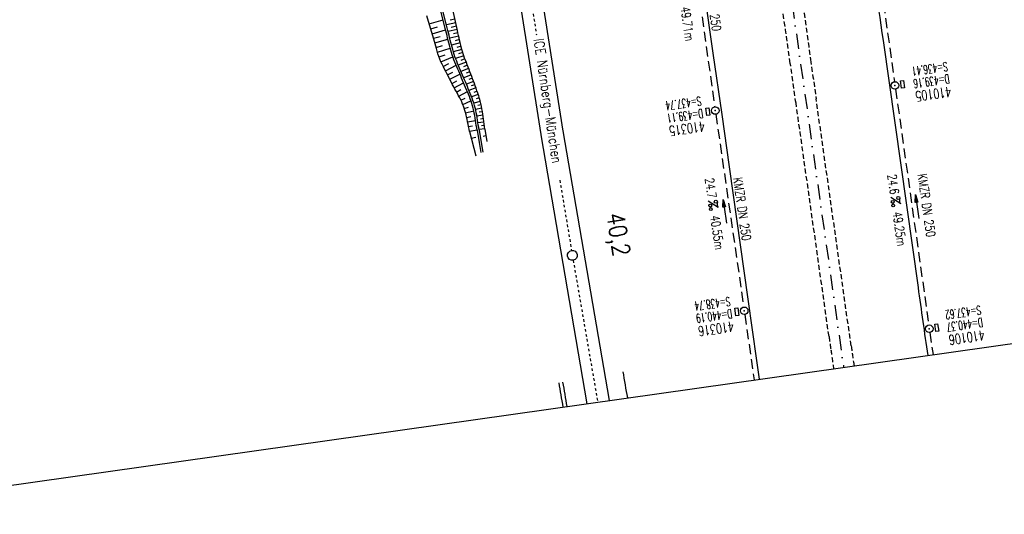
# Model space of a CAD drawing. Extents: x 446457 to 447032, y 444506 to 445688.
# Tile 2 of 43: x 446659 to 446857, y 444506 to 444605. Entities that reach past the tile are written whole.
import ezdxf
from ezdxf.enums import TextEntityAlignment as Align

# ---------------------------------------------------------------- set-up
doc = ezdxf.new("R2010")
doc.units = 0
doc.header["$LTSCALE"] = 2
doc.header["$MEASUREMENT"] = 0
for name, pattern in [('ACAD_ISO10W100W', [0.5, 0.25, -0.25]), ('AUSGEZOGEN', [0]), ('GESTRICH-X2', [1.5, 1, -0.5]), ('GESTRICHELT', [0.75, 0.5, -0.25]), ('STRICHPT-X3', [3, 1.5, -0.75, 0, -0.75])]:
    doc.linetypes.add(name, pattern=pattern)
doc.layers.get('0').update_dxf_attribs({"linetype": 'AUSGEZOGEN'})
for name, color, linetype in [('ACHSE', 250, 'STRICHPT-X3'), ('Bahnachse', 7, 'CONTINUOUS'), ('FBR', 8, 'CONTINUOUS'), ('Gleisachse', 7, 'CONTINUOUS'), ('Ingenieurbauwerke', 15, 'CONTINUOUS'), ('KANAL', 7, 'GESTRICH-X2'), ('MS-UEBERFAHRT', 8, 'GESTRICHELT'), ('PFEIL', 7, 'CONTINUOUS'), ('Planeinteilung', 6, 'CONTINUOUS'), ('Regenrückhaltebecken_Vorflutgra', 15, 'CONTINUOUS'), ('SCHACHTNR', 6, 'CONTINUOUS'), ('SCHRIFT', 7, 'AUSGEZOGEN'), ('SCHSYMBOL', 7, 'AUSGEZOGEN'), ('TEXTO', 4, 'CONTINUOUS'), ('TEXTU', 4, 'CONTINUOUS')]:
    doc.layers.add(name, color=color, linetype=linetype)
doc.styles.add('ROMANS', font='romans.shx', dxfattribs={"width": 0.8})

# ---------------------------------------------------------------- blocks, each defined once
blk = doc.blocks.new('GST')
at = {"color": 0}
blk.add_circle((0, 0), 0.75, dxfattribs=at)
blk.add_point((0, 0), dxfattribs=at)
blk = doc.blocks.new('17')
blk.add_lwpolyline([(-0.76, -1.22), (0.75, -1.22), (0.75, -1.8), (-0.76, -1.8)], close=True)
blk.add_blockref('GST', (0, 0))
blk = doc.blocks.new('PROM')
blk.add_line((1.57, 1.82), (0.02, 0.02))
for centre, radius in [((0.32, 1.51), 0.317), ((0.94, 0.29), 0.283), ((1.64, 0.29), 0.283)]:
    blk.add_circle(centre, radius)
blk.add_arc((0.99, 2.68), 1.03, 239.1414, 303.3549)
blk = doc.blocks.new('PFEIL2')
at = {"color": 0}
for p, q in [((0.88, 0), (-2.4, -0.01)), ((0.88, -0.27), (0.88, 0.28)), ((0.88, 0.28), (2.43, 0.01)), ((0.91, 0.27), (0.88, 0.26)), ((0.97, 0.26), (0.88, 0.25)), ((1.02, 0.25), (0.88, 0.23)), ((1.07, 0.24), (0.88, 0.21)), ((1.13, 0.23), (0.88, 0.19)), ((1.18, 0.22), (0.88, 0.17)), ((1.24, 0.21), (0.88, 0.15)), ((1.29, 0.21), (0.88, 0.14)), ((1.34, 0.2), (0.88, 0.12)), ((1.4, 0.19), (0.88, 0.1)), ((1.45, 0.18), (0.88, 0.08)), ((1.51, 0.17), (0.88, 0.06)), ((1.56, 0.16), (0.88, 0.04)), ((1.61, 0.15), (0.88, 0.02)), ((1.67, 0.14), (0.88, 0.01)), ((1.72, 0.13), (0.88, -0.01)), ((1.78, 0.12), (0.88, -0.03)), ((1.83, 0.11), (0.88, -0.05)), ((1.88, 0.1), (0.88, -0.07)), ((1.94, 0.09), (0.88, -0.09)), ((2.05, 0.08), (0.88, -0.12)), ((1.99, 0.08), (0.88, -0.11)), ((2.1, 0.07), (0.88, -0.14)), ((2.15, 0.06), (0.88, -0.16)), ((2.21, 0.05), (0.88, -0.18)), ((2.26, 0.04), (0.88, -0.2)), ((2.32, 0.03), (0.88, -0.22)), ((2.37, 0.02), (0.88, -0.23)), ((2.42, 0.01), (0.88, -0.25)), ((2.43, 0.01), (0.88, -0.27))]:
    blk.add_line(p, q, dxfattribs=at)
blk = doc.blocks.new('13')
blk.add_lwpolyline([(0.76, 1.22), (-0.75, 1.22), (-0.75, 1.8), (0.76, 1.8)], close=True)
at = {"rotation": 180}
blk.add_blockref('GST', (0, 0), dxfattribs=at)
blk = doc.blocks.new('1135420')
blk.add_line((1135, 0), (1135, 297))

msp = doc.modelspace()

# ---------------------------------------------------------------- linework, layer by layer
at = {"layer": 'ACHSE', "flags": 128}
msp.add_lwpolyline([(446665.21, 445659.01), (446678.54, 445564.9), (446689.24, 445489.45), (446703.27, 445390.44), (446727.83, 445217.17), (446745.37, 445093.41), (446759.4, 444994.4), (446773.44, 444895.39), (446790.98, 444771.62), (446798.52, 444718.41), (446808.52, 444647.86), (446822.55, 444548.85), (446824.48, 444535.24)], dxfattribs=at)
at = {"layer": 'Bahnachse', "linetype": 'ACAD_ISO10W100W'}
for p, q in [((446754.59, 444655.46), (446762.96, 444601.86)), ((446767.63, 444572.73), (446769.98, 444558.67)), ((446770.31, 444556.69), (446775.22, 444528.26))]:
    msp.add_line(p, q, dxfattribs=at)
at = {"layer": 'Bahnachse', "linetype": 'Continuous'}
msp.add_ellipse((446770.15, 444557.68), major_axis=(-0.707, 0.707), ratio=1, start_param=2.514591, end_param=8.797776, dxfattribs=at)
at = {"layer": 'FBR'}
for points in [[(446721.37, 445277.64, -0.000013), (446726.04, 445244.73, -0.000025), (446728.41, 445227.99, -0.000188), (446731.78, 445204.22, 0.000116), (446735.14, 445180.44, 0.000098), (446738.6, 445156, -0.000125), (446742.07, 445131.57, -0.00007), (446745.54, 445107, 0.000053), (446749.01, 445082.43, 0.000033), (446753.82, 445048.45, 0.00007), (446756.1, 445032.39, 0.000049), (446757.1, 445025.34, 0.000008), (446763.02, 444983.7, 0.000035), (446769.86, 444935.6, 0.000241), (446770.85, 444928.66, 0.000398), (446771.04, 444927.39, -0.000146), (446771.22, 444926.12, -0.001113), (446773.4, 444910.74, 0.00067), (446776.99, 444885.18), (446784.08, 444835.29, -0.000024), (446786.4, 444818.9, -0.000012), (446791.07, 444785.97)], [(446815.35, 444720.8), (446816.58, 444712.13, -0.000002), (446825.35, 444650.25, -0.000001), (446832.37, 444600.74), (446839.38, 444551.24, 0.000001), (446841.31, 444537.63, 0.000001)]]:
    msp.add_lwpolyline(points, format="xyb", dxfattribs=at)
at = {"layer": 'FBR', "flags": 128}
msp.add_lwpolyline([(446781.55, 444716.01), (446782.51, 444709.25), (446784.24, 444696.93), (446786.02, 444684.55), (446787.78, 444672.22), (446789.51, 444659.87), (446791.25, 444647.58), (446793, 444635.18), (446794.78, 444622.9), (446796.52, 444610.49), (446798.31, 444598.21), (446800.05, 444585.9), (446801.54, 444575.4), (446805.28, 444548.9), (446807.03, 444536.59), (446807.57, 444532.84)], dxfattribs=at)
at = {"layer": 'Gleisachse', "linetype": 'Continuous'}
for p, q in [((446748.31, 444681.09), (446763.8, 444581.89)), ((446752.76, 444681.79), (446768.25, 444582.58)), ((446768.25, 444582.62), (446777.51, 444528.58)), ((446763.82, 444581.86), (446773.05, 444527.95))]:
    msp.add_line(p, q, dxfattribs=at)
at = {"layer": 'Ingenieurbauwerke', "linetype": 'Continuous'}
for centre, major_axis, start_param, end_param in [((452989.34, 445600.77), (6201.8, 1108.01), 3.134888, 3.135735), ((452976.73, 445597.22), (6202.03, 1106.74), 3.134877, 3.135664), ((452977.5, 445597.44), (6202.01, 1106.82), 3.134878, 3.135669)]:
    msp.add_ellipse(centre, major_axis=major_axis, ratio=0.999994, start_param=start_param, end_param=end_param, dxfattribs=at)
at = {"layer": 'KANAL'}
for p, q in [((446827.84, 444640.87), (446834.66, 444592.5)), ((446791.94, 444635.19), (446798.66, 444587.44)), ((446834.87, 444591), (446841.53, 444543.72)), ((446798.87, 444585.97), (446804.47, 444547.31)), ((446804.69, 444545.81), (446806.53, 444532.7)), ((446841.75, 444542.22), (446842.38, 444537.78))]:
    msp.add_line(p, q, dxfattribs=at)
at = {"layer": 'MS-UEBERFAHRT'}
for points in [[(446826.56, 444535.54, -0.000039), (446825.99, 444539.53), (446818.97, 444589.05, -0.000343), (446817.85, 444596.92, -0.000127), (446814.87, 444618.17)], [(446810.73, 444617.58, -0.000138), (446813.8, 444596.16, -0.00037), (446814.94, 444588.16, -0.000005), (446821.55, 444541.4, 0.000093), (446821.92, 444538.77, 0.000015), (446822.46, 444534.96, -0.000054)]]:
    msp.add_lwpolyline(points, format="xyb", dxfattribs=at)
at = {"layer": 'Regenrückhaltebecken_Vorflutgra', "linetype": 'Continuous'}
for p, q in [((446744.68, 444603.17), (446742.75, 444610.79)), ((446745.07, 444603.27), (446743.14, 444610.89)), ((446747.12, 444602.75), (446745.7, 444609.42)), ((446742.51, 444600.56), (446741.01, 444605.68)), ((446741.48, 444604.06), (446744.25, 444604.86)), ((446746.8, 444604.26), (446744.92, 444603.88)), ((446746.63, 444605.03), (446745.65, 444604.83)), ((446741.77, 444603.09), (446743.13, 444603.49)), ((446742.06, 444602.1), (446744.75, 444602.89)), ((446744.8, 444602.69), (446744.68, 444603.17)), ((446744.93, 444602.2), (446744.8, 444602.69)), ((446745.05, 444601.72), (446744.93, 444602.2)), ((446745.19, 444602.78), (446745.07, 444603.27)), ((446745.32, 444602.3), (446745.19, 444602.78)), ((446747.08, 444602.92), (446745.26, 444602.53)), ((446745.44, 444601.81), (446745.32, 444602.3)), ((446746.94, 444603.59), (446745.9, 444603.37)), ((446747.23, 444602.26), (446746.33, 444602.05)), ((446747.23, 444602.27), (446747.12, 444602.75)), ((446747.34, 444601.78), (446747.23, 444602.27)), ((446742.32, 444601.18), (446743.66, 444601.57)), ((446742.65, 444600.08), (446742.51, 444600.56)), ((446742.59, 444600.26), (446745.22, 444601.03)), ((446742.79, 444599.6), (446742.65, 444600.08)), ((446745.17, 444601.23), (446745.05, 444601.72)), ((446745.3, 444600.75), (446745.17, 444601.23)), ((446745.42, 444600.26), (446745.3, 444600.75)), ((446745.54, 444599.78), (446745.42, 444600.26)), ((446745.56, 444601.33), (446745.44, 444601.81)), ((446745.68, 444600.84), (446745.56, 444601.33)), ((446747.39, 444601.59), (446745.6, 444601.18)), ((446745.81, 444600.36), (446745.68, 444600.84)), ((446745.93, 444599.88), (446745.81, 444600.36)), ((446746.05, 444599.39), (446745.93, 444599.88)), ((446747.7, 444600.25), (446745.94, 444599.84)), ((446747.54, 444600.92), (446746.66, 444600.71)), ((446747.46, 444601.29), (446747.34, 444601.78)), ((446747.57, 444600.81), (446747.46, 444601.29)), ((446747.68, 444600.32), (446747.57, 444600.81)), ((446747.8, 444599.83), (446747.68, 444600.32)), ((446742.93, 444599.12), (446742.79, 444599.6)), ((446742.86, 444599.34), (446744.16, 444599.72)), ((446743.07, 444598.64), (446742.93, 444599.12)), ((446743.15, 444598.37), (446743.07, 444598.64)), ((446743.14, 444598.39), (446745.69, 444599.21)), ((446743.23, 444598.1), (446743.15, 444598.37)), ((446743.41, 444597.56), (446743.23, 444598.1)), ((446745.66, 444599.29), (446745.54, 444599.78)), ((446745.79, 444598.81), (446745.66, 444599.29)), ((446745.93, 444598.32), (446745.79, 444598.81)), ((446746.08, 444597.84), (446745.93, 444598.32)), ((446746.18, 444598.91), (446746.05, 444599.39)), ((446746.31, 444598.43), (446746.18, 444598.91)), ((446748.02, 444598.94), (446746.3, 444598.47)), ((446746.46, 444597.96), (446746.31, 444598.43)), ((446746.62, 444597.49), (446746.46, 444597.96)), ((446747.85, 444599.59), (446746.98, 444599.37)), ((446748.21, 444598.31), (446747.36, 444598.05)), ((446747.9, 444599.38), (446747.8, 444599.83)), ((446748.02, 444598.95), (446747.9, 444599.38)), ((446748.14, 444598.51), (446748.02, 444598.95)), ((446748.28, 444598.08), (446748.14, 444598.51)), ((446748.42, 444597.65), (446748.28, 444598.08)), ((446743.61, 444597.03), (446743.41, 444597.56)), ((446743.46, 444597.44), (446744.69, 444597.89)), ((446743.83, 444596.5), (446743.61, 444597.03)), ((446743.83, 444596.48), (446746.2, 444597.5)), ((446744.06, 444595.98), (446743.83, 444596.5)), ((446744.31, 444595.47), (446744.06, 444595.98)), ((446744.26, 444595.56), (446745.39, 444596.11)), ((446746.24, 444597.36), (446746.08, 444597.84)), ((446746.42, 444596.89), (446746.24, 444597.36)), ((446746.61, 444596.42), (446746.42, 444596.89)), ((446746.8, 444595.96), (446746.61, 444596.42)), ((446746.79, 444597.03), (446746.62, 444597.49)), ((446748.41, 444597.68), (446746.76, 444597.11)), ((446746.98, 444596.57), (446746.79, 444597.03)), ((446747, 444595.49), (446746.8, 444595.96)), ((446747.17, 444596.11), (446746.98, 444596.57)), ((446747.37, 444595.65), (446747.17, 444596.11)), ((446748.88, 444596.41), (446747.3, 444595.81)), ((446748.64, 444597.05), (446747.83, 444596.75)), ((446748.57, 444597.23), (446748.42, 444597.65)), ((446748.74, 444596.78), (446748.57, 444597.23)), ((446748.92, 444596.31), (446748.74, 444596.78)), ((446749.1, 444595.84), (446748.92, 444596.31)), ((446744.55, 444595), (446744.31, 444595.47)), ((446744.78, 444594.56), (446744.55, 444595)), ((446744.71, 444594.68), (446746.87, 444595.79)), ((446745.01, 444594.11), (446744.78, 444594.56)), ((446745.24, 444593.66), (446745.01, 444594.11)), ((446745.15, 444593.83), (446746.2, 444594.37)), ((446745.59, 444592.98), (446747.62, 444594.03)), ((446747.19, 444595.03), (446747, 444595.49)), ((446747.39, 444594.57), (446747.19, 444595.03)), ((446747.56, 444595.19), (446747.37, 444595.65)), ((446747.58, 444594.11), (446747.39, 444594.57)), ((446747.76, 444594.73), (446747.56, 444595.19)), ((446747.78, 444593.65), (446747.58, 444594.11)), ((446747.95, 444594.27), (446747.76, 444594.73)), ((446749.37, 444595.12), (446747.84, 444594.54)), ((446748.14, 444593.81), (446747.95, 444594.27)), ((446749.13, 444595.77), (446748.35, 444595.47)), ((446749.62, 444594.48), (446748.86, 444594.19)), ((446749.28, 444595.37), (446749.1, 444595.84)), ((446749.46, 444594.91), (446749.28, 444595.37)), ((446749.63, 444594.44), (446749.46, 444594.91)), ((446749.81, 444593.97), (446749.63, 444594.44)), ((446749.99, 444593.5), (446749.81, 444593.97)), ((446745.47, 444593.22), (446745.24, 444593.66)), ((446745.7, 444592.77), (446745.47, 444593.22)), ((446745.93, 444592.33), (446745.7, 444592.77)), ((446746.16, 444591.88), (446745.93, 444592.33)), ((446746.04, 444592.12), (446747.01, 444592.64)), ((446746.48, 444591.26), (446748.36, 444592.28)), ((446747.97, 444593.19), (446747.78, 444593.65)), ((446748.17, 444592.73), (446747.97, 444593.19)), ((446748.34, 444593.35), (446748.14, 444593.81)), ((446748.36, 444592.27), (446748.17, 444592.73)), ((446748.53, 444592.89), (446748.34, 444593.35)), ((446748.56, 444591.81), (446748.36, 444592.27)), ((446749.86, 444593.84), (446748.38, 444593.26)), ((446748.73, 444592.43), (446748.53, 444592.89)), ((446748.92, 444591.97), (446748.73, 444592.43)), ((446750.36, 444592.54), (446748.91, 444592)), ((446750.11, 444593.19), (446749.38, 444592.91)), ((446750.17, 444593.04), (446749.99, 444593.5)), ((446750.35, 444592.57), (446750.17, 444593.04)), ((446750.52, 444592.1), (446750.35, 444592.57)), ((446750.69, 444591.63), (446750.52, 444592.1)), ((446746.39, 444591.44), (446746.16, 444591.88)), ((446746.63, 444591), (446746.39, 444591.44)), ((446746.88, 444590.56), (446746.63, 444591)), ((446747.12, 444590.12), (446746.88, 444590.56)), ((446746.95, 444590.42), (446747.84, 444590.91)), ((446747.36, 444589.68), (446747.12, 444590.12)), ((446747.4, 444589.6), (446749.11, 444590.49)), ((446748.75, 444591.35), (446748.56, 444591.81)), ((446748.95, 444590.89), (446748.75, 444591.35)), ((446749.12, 444591.51), (446748.92, 444591.97)), ((446749.14, 444590.43), (446748.95, 444590.89)), ((446749.31, 444591.05), (446749.12, 444591.51)), ((446749.33, 444589.97), (446749.14, 444590.43)), ((446749.51, 444590.59), (446749.31, 444591.05)), ((446750.84, 444591.23), (446749.44, 444590.74)), ((446749.7, 444590.12), (446749.51, 444590.59)), ((446749.89, 444589.66), (446749.7, 444590.12)), ((446750.6, 444591.89), (446749.89, 444591.63)), ((446751.07, 444590.57), (446750.39, 444590.34)), ((446750.86, 444591.16), (446750.69, 444591.63)), ((446751.03, 444590.68), (446750.86, 444591.16)), ((446751.21, 444590.17), (446751.03, 444590.68)), ((446751.38, 444589.66), (446751.21, 444590.17)), ((446747.59, 444589.24), (446747.36, 444589.68)), ((446747.79, 444588.84), (446747.59, 444589.24)), ((446747.99, 444588.43), (446747.79, 444588.84)), ((446747.82, 444588.78), (446748.66, 444589.18)), ((446748.16, 444588.01), (446747.99, 444588.43)), ((446748.19, 444587.95), (446749.84, 444588.62)), ((446749.52, 444589.51), (446749.33, 444589.97)), ((446749.69, 444589.05), (446749.52, 444589.51)), ((446749.86, 444588.58), (446749.69, 444589.05)), ((446750.01, 444588.11), (446749.86, 444588.58)), ((446750.07, 444589.18), (446749.89, 444589.66)), ((446751.3, 444589.91), (446749.96, 444589.48)), ((446750.15, 444587.63), (446750.01, 444588.11)), ((446750.24, 444588.71), (446750.07, 444589.18)), ((446750.39, 444588.23), (446750.24, 444588.71)), ((446751.69, 444588.55), (446750.39, 444588.21)), ((446750.53, 444587.74), (446750.39, 444588.23)), ((446751.5, 444589.23), (446750.85, 444589.04)), ((446751.53, 444589.14), (446751.38, 444589.66)), ((446751.67, 444588.62), (446751.53, 444589.14)), ((446751.8, 444588.1), (446751.67, 444588.62)), ((446751.92, 444587.57), (446751.8, 444588.1)), ((446748.33, 444587.59), (446748.16, 444588.01)), ((446748.48, 444587.17), (446748.33, 444587.59)), ((446748.62, 444586.74), (446748.48, 444587.17)), ((446748.5, 444587.11), (446749.32, 444587.38)), ((446748.75, 444586.3), (446748.62, 444586.74)), ((446748.86, 444585.86), (446748.75, 444586.3)), ((446748.77, 444586.24), (446750.39, 444586.68)), ((446750.27, 444587.16), (446750.15, 444587.63)), ((446750.39, 444586.67), (446750.27, 444587.16)), ((446750.49, 444586.19), (446750.39, 444586.67)), ((446750.58, 444585.7), (446750.49, 444586.19)), ((446750.66, 444587.25), (446750.53, 444587.74)), ((446750.78, 444586.76), (446750.66, 444587.25)), ((446752, 444587.16), (446750.74, 444586.92)), ((446750.88, 444586.27), (446750.78, 444586.76)), ((446750.98, 444585.77), (446750.88, 444586.27)), ((446751.86, 444587.86), (446751.22, 444587.71)), ((446752.13, 444586.46), (446751.51, 444586.36)), ((446752.03, 444587.04), (446751.92, 444587.57)), ((446752.12, 444586.52), (446752.03, 444587.04)), ((446752.2, 444585.98), (446752.12, 444586.52)), ((446748.96, 444585.42), (446748.86, 444585.86)), ((446749.06, 444584.95), (446748.96, 444585.42)), ((446748.98, 444585.34), (446749.78, 444585.52)), ((446749.16, 444584.46), (446749.06, 444584.95)), ((446749.26, 444583.97), (446749.16, 444584.46)), ((446749.17, 444584.42), (446750.74, 444584.74)), ((446750.67, 444585.21), (446750.58, 444585.7)), ((446750.75, 444584.72), (446750.67, 444585.21)), ((446750.83, 444584.22), (446750.75, 444584.72)), ((446750.91, 444583.73), (446750.83, 444584.22)), ((446751.06, 444585.28), (446750.98, 444585.77)), ((446752.23, 444585.77), (446751.01, 444585.6)), ((446751.14, 444584.78), (446751.06, 444585.28)), ((446751.22, 444584.29), (446751.14, 444584.78)), ((446751.3, 444583.8), (446751.22, 444584.29)), ((446752.42, 444584.4), (446751.23, 444584.24)), ((446752.33, 444585.08), (446751.72, 444585)), ((446752.27, 444585.48), (446752.2, 444585.98)), ((446752.34, 444584.98), (446752.27, 444585.48)), ((446752.41, 444584.48), (446752.34, 444584.98)), ((446752.47, 444583.99), (446752.41, 444584.48)), ((446749.36, 444583.48), (446749.26, 444583.97)), ((446749.36, 444583.48), (446750.13, 444583.64)), ((446749.46, 444582.99), (446749.36, 444583.48)), ((446749.56, 444582.5), (446749.46, 444582.99)), ((446749.55, 444582.54), (446751.05, 444582.85)), ((446749.56, 444582.5), (446750.83, 444577.63)), ((446750.99, 444583.24), (446750.91, 444583.73)), ((446751.07, 444582.74), (446750.99, 444583.24)), ((446751.09, 444582.74), (446751.48, 444580.27)), ((446751.38, 444583.3), (446751.3, 444583.8)), ((446751.46, 444582.81), (446751.38, 444583.3)), ((446752.6, 444583.03), (446751.45, 444582.88)), ((446751.47, 444582.8), (446751.88, 444580.33)), ((446752.51, 444583.71), (446751.92, 444583.64)), ((446752.54, 444583.49), (446752.47, 444583.99)), ((446752.6, 444583), (446752.54, 444583.49)), ((446752.6, 444583), (446752.99, 444580.51)), ((446752.6, 444582.98), (446752.99, 444580.51)), ((446749.9, 444581.2), (446750.79, 444581.37)), ((446751.48, 444580.27), (446751.8, 444578.29)), ((446751.88, 444580.33), (446752.19, 444578.35)), ((446752.25, 444581.6), (446752.81, 444581.69))]:
    msp.add_line(p, q, dxfattribs=at)

# ---------------------------------------------------------------- block references
at = {"layer": 'PFEIL'}
for p, rotation in [((446800.68, 444566.49), 98.22659999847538), ((446839.19, 444567.45), 98.01430000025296)]:
    msp.add_blockref('PFEIL2', p, dxfattribs=dict(at, rotation=rotation))
at = {"layer": 'Planeinteilung', "linetype": 'Continuous', "rotation": 278.0670990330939}
msp.add_blockref('1135420', (446457.28, 445629.54), dxfattribs=at)
at = {"layer": 'SCHSYMBOL', "rotation": 278.0670999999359}
for name, p in [('13', (446834.76, 444591.74)), ('17', (446798.77, 444586.7)), ('17', (446804.57, 444546.57)), ('13', (446841.63, 444542.97))]:
    msp.add_blockref(name, p, dxfattribs=at)
at = {"layer": 'TEXTU'}
for p, rotation in [((446797.35, 444568.54), 278.2265999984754), ((446833.89, 444569.28), 278.0143000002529)]:
    msp.add_blockref('PROM', p, dxfattribs=dict(at, rotation=rotation))

# ---------------------------------------------------------------- texts
at = {"layer": 'Bahnachse', "linetype": 'Continuous', "style": 'ROMANS', "oblique": 0, "width": 0.8337}
msp.add_text('40,2', height=3.5, rotation=279.0755, dxfattribs=at).set_placement((446776.98, 444565.95))
at = {"layer": 'SCHACHTNR', "style": 'ROMANS'}
for s, height, width, p in [('S=436.41', 1.8, 0.6, (446845.18, 444596.44)), ('D=439.16', 1.8, 0.6, (446845.53, 444593.97)), ('410105', 2, 0.7, (446845.87, 444591.5)), ('S=437.74', 1.8, 0.6, (446795.84, 444589.53)), ('D=439.11', 1.8, 0.6, (446796.19, 444587.03)), ('410315', 2, 0.7, (446796.53, 444584.56)), ('S=438.74', 1.8, 0.6, (446801.66, 444549.37)), ('D=440.19', 1.8, 0.6, (446802, 444546.91)), ('S=437.62', 1.8, 0.6, (446851.87, 444547.63)), ('D=440.37', 1.8, 0.6, (446852.21, 444545.16)), ('410316', 2, 0.7, (446802.34, 444544.44)), ('410106', 2, 0.7, (446852.56, 444542.69))]:
    msp.add_text(s, height=height, rotation=188.067, dxfattribs=dict(at, width=width)).set_placement(p)
at = {"layer": 'SCHRIFT', "style": 'ROMANS', "width": 0.8}
msp.add_text('ICE Nürnberg-München', height=2, rotation=278.4963, dxfattribs=at).set_placement((446762.4, 444601.01))
at = {"layer": 'TEXTO', "style": 'ROMANS', "width": 0.75}
for rotation, p in [(278.0134, (446797.3, 444608.84)), (278.2266, (446803.27, 444566.86)), (278.0143, (446840.21, 444567.59))]:
    msp.add_text('KMZR DN 250', height=1.8, rotation=rotation, dxfattribs=at).set_placement(p, align=Align.CENTER)
at = {"layer": 'TEXTU', "style": 'ROMANS', "width": 0.75}
for s, rotation, p in [('49.71m', 278.0134, (446791.84, 444607.39)), ('24.7', 278.2266, (446796.69, 444573.06)), ('24.6', 278.0143, (446833.25, 444573.81)), ('49.25m', 278.0143, (446834.31, 444566.31)), ('40.55m', 278.2266, (446797.78, 444565.56))]:
    msp.add_text(s, height=1.8, rotation=rotation, dxfattribs=at).set_placement(p)

doc.saveas('drawing.dxf')
